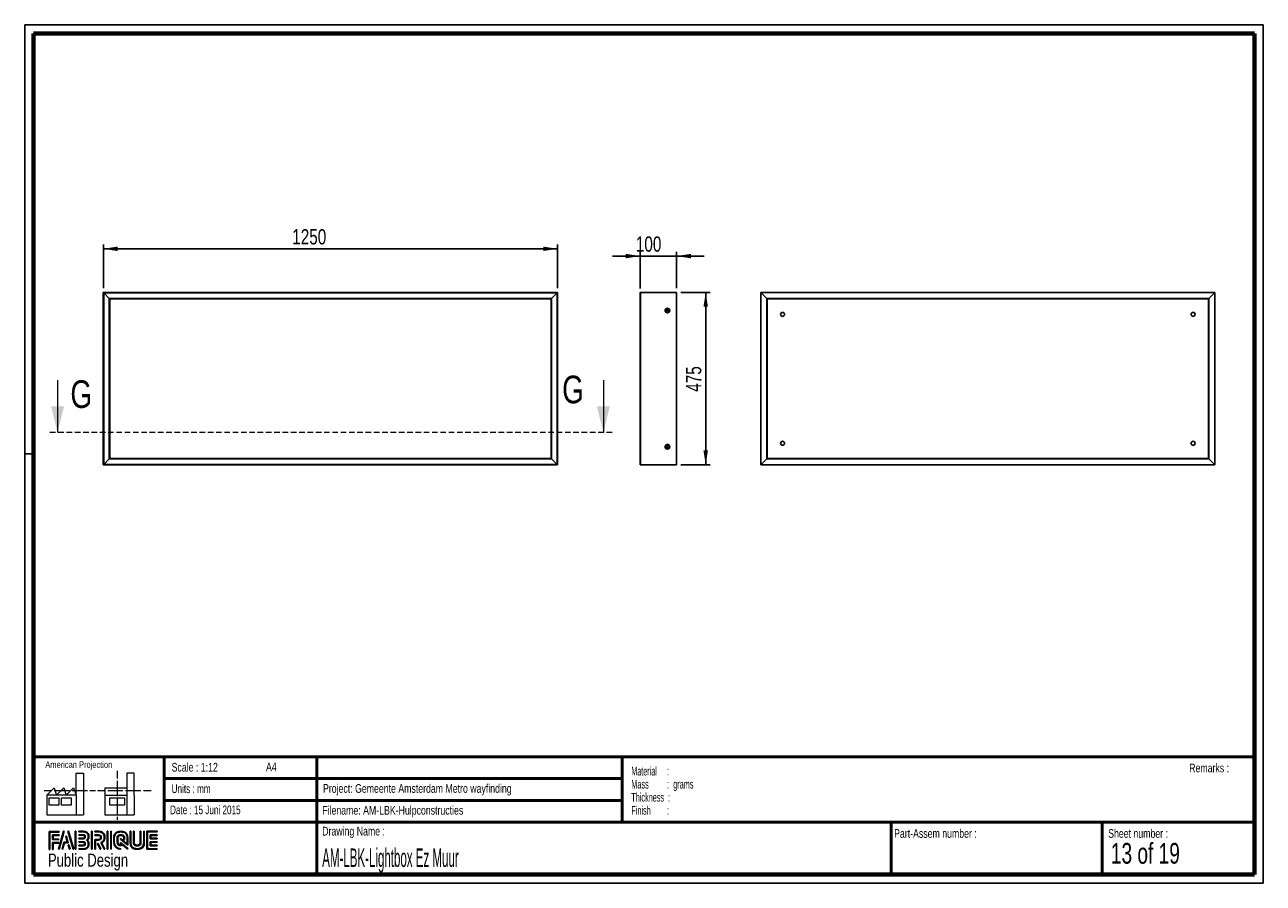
# Paper-space layout 'Sections (Wall mount)' of a CAD drawing. Header units: millimetres. Extents: x 7 to 291, y 7 to 204.
import ezdxf

# ---------------------------------------------------------------- set-up
doc = ezdxf.new("R2010")
doc.units = ezdxf.units.MM
doc.linetypes.add('HIDDEN', pattern=[1.905, 1.27, -0.635])
for name, color, linetype in [('LAYER1', 7, 'Continuous'), ('LAYER2', 7, 'Continuous'), ('LOGO', 7, 'Continuous')]:
    doc.layers.add(name, color=color, linetype=linetype)
doc.styles.add('SLDTEXTSTYLE0', font='TXT', dxfattribs={"width": 0.7})
doc.styles.add('SLDTEXTSTYLE1', font='TXT', dxfattribs={"width": 0.75})
doc.styles.add('SLDTEXTSTYLE2', font='TXT', dxfattribs={"width": 0.697368})
doc.styles.add('SLDTEXTSTYLE4', font='TXT', dxfattribs={"width": 0.5675})
doc.styles.add('SLDTEXTSTYLE5', font='TXT', dxfattribs={"width": 0.55})
doc.styles.add('SLDTEXTSTYLE6', font='TXT', dxfattribs={"width": 0.605})
doc.styles.add('SLDTEXTSTYLE7', font='TXT', dxfattribs={"width": 0.549})
doc.styles.add('SLDTEXTSTYLE8', font='TXT', dxfattribs={"width": 0.467045})
doc.styles.add('SLDTEXTSTYLE9', font='TXT', dxfattribs={"width": 0.6875})
doc.dimstyles.new('SLDDIMSTYLE15', dxfattribs={"dimtxt": 3.5, "dimasz": 3.302, "dimexe": 0, "dimexo": 0.0625, "dimgap": 0.875, "dimtad": 1, "dimlfac": 12, "dimrnd": 1e-09, "dimzin": 12, "dimdsep": 46, "dimtxsty": 'SLDTEXTSTYLE1', "dimsah": 1, "dimcen": 0.09, "dimadec": 0, "dimazin": 3, "dimtfac": 1, "dimtofl": 0, "dimtmove": 0, "dimatfit": 3, "dimfxl": 1, "dimfrac": 2, "dimtolj": 1, "dimtzin": 12, "dimarcsym": 0})
doc.dimstyles.new('SLDDIMSTYLE16', dxfattribs={"dimtxt": 3.5, "dimasz": 3.302, "dimexe": 0, "dimexo": 0.0625, "dimgap": 0.875, "dimtad": 1, "dimlfac": 12, "dimrnd": 1e-09, "dimzin": 12, "dimdsep": 46, "dimtxsty": 'SLDTEXTSTYLE1', "dimsah": 1, "dimcen": 0.09, "dimadec": 0, "dimazin": 3, "dimtfac": 1, "dimtmove": 0, "dimatfit": 0, "dimfxl": 1, "dimfrac": 2, "dimtolj": 1, "dimtzin": 12, "dimarcsym": 0})

# ---------------------------------------------------------------- blocks, each defined once
blk = doc.blocks.new('SW_NOTE_0_23')
at = {"layer": 'LOGO', "color": 0, "char_height": 2, "attachment_point": 1}
for s, insert, style in [('Material     :', (0, 2.58), 'SLDTEXTSTYLE4'), ('Mass         :  grams', (0, -0.42), 'SLDTEXTSTYLE5'), ('Thickness  :', (0, -3.42), 'SLDTEXTSTYLE6'), ('Finish        :', (0, -6.42), 'SLDTEXTSTYLE7')]:
    blk.add_mtext(s, dxfattribs=dict(at, insert=insert, style=style))
blk = doc.blocks.new('_D_45')
at = {"layer": 'LOGO'}
for p, q in [((24.59, 143.37), (24.59, 153.37)), ((128.75, 143.37), (128.75, 153.37)), ((128.75, 152.37), (24.59, 152.37))]:
    blk.add_line(p, q, dxfattribs=at)
for points in [[(24.59, 152.37), (27.89, 151.86), (27.89, 152.88)], [(128.75, 152.37), (125.45, 152.88), (125.45, 151.86)]]:
    blk.add_solid(points, dxfattribs=at)
at = {"layer": 'LOGO', "insert": (67.9, 156.88), "char_height": 3.5, "attachment_point": 1, "style": 'SLDTEXTSTYLE1'}
blk.add_mtext('1250', dxfattribs=at)
blk = doc.blocks.new('_D_46')
at = {"layer": 'LOGO'}
for p, q in [((156.99, 142.37), (163.72, 142.37)), ((162.72, 102.78), (162.72, 142.37)), ((156.99, 102.78), (163.72, 102.78))]:
    blk.add_line(p, q, dxfattribs=at)
for points in [[(162.72, 142.37), (162.21, 139.07), (163.23, 139.07)], [(162.72, 102.78), (163.23, 106.09), (162.21, 106.09)]]:
    blk.add_solid(points, dxfattribs=at)
at = {"layer": 'LOGO', "insert": (158.21, 119.56), "char_height": 3.5, "attachment_point": 1, "rotation": 90, "style": 'SLDTEXTSTYLE1'}
blk.add_mtext('475', dxfattribs=at)
blk = doc.blocks.new('_D_47')
at = {"layer": 'LOGO'}
for p, q in [((147.69, 150.7), (141.34, 150.7)), ((147.69, 143.28), (147.69, 151.7)), ((147.69, 150.7), (156.03, 150.7)), ((156.03, 143.33), (156.03, 151.7)), ((156.03, 150.7), (162.38, 150.7))]:
    blk.add_line(p, q, dxfattribs=at)
for points in [[(147.69, 150.7), (144.39, 151.21), (144.39, 150.19)], [(156.03, 150.7), (159.33, 150.19), (159.33, 151.21)]]:
    blk.add_solid(points, dxfattribs=at)
at = {"layer": 'LOGO', "insert": (146.7, 155.21), "char_height": 3.5, "attachment_point": 1, "style": 'SLDTEXTSTYLE1'}
blk.add_mtext('100', dxfattribs=at)

psp = doc.layouts.new('Sections (Wall mount)')

# ---------------------------------------------------------------- hatches: boundary and pattern name
at = {"layer": 'LOGO'}
for points in [[(12.15558, 14.55134), (12.29375, 14.55134), (12.29375, 18.53687), (14.49171, 18.53687), (14.49171, 18.6746), (12.15558, 18.6746)], [(13.05487, 16.92467), (13.05487, 17.75544), (14.49171, 17.75544), (14.49171, 17.8937), (12.91679, 17.8937), (12.91679, 16.78641), (14.35564, 16.78641), (14.35564, 16.92467)], [(15.62158, 18.69738), (15.47868, 18.69738), (14.29893, 14.57412), (14.44148, 14.57412)], [(15.25686, 14.57412), (15.66866, 16.08534), (16.50311, 16.08534), (16.10802, 17.58081), (15.9604, 17.58081), (16.32407, 16.2236), (15.56295, 16.2236), (15.11659, 14.57412)], [(17.78332, 14.57412), (16.60322, 18.69738), (16.45621, 18.69738), (17.63849, 14.57412)], [(18.28455, 14.57412), (18.28455, 18.69738), (18.1462, 18.69738), (18.1462, 14.57412)], [(21.98795, 14.57412), (21.98795, 18.69738), (21.8497, 18.69738), (21.8497, 14.57412)], [(25.63562, 14.57412), (25.63562, 18.69738), (25.49762, 18.69738), (25.49762, 14.57412)], [(26.42011, 14.57412), (26.42011, 18.69738), (26.2822, 18.69738), (26.2822, 14.57412)], [(35.49784, 17.09585), (35.49784, 17.77822), (36.92882, 17.77822), (36.92882, 17.91648), (35.35923, 17.91648), (35.35923, 16.95742), (36.92882, 16.95742), (36.92882, 17.09585)], [(13.05487, 14.55134), (13.05487, 16.00533), (14.35564, 16.00533), (14.35564, 16.14307), (12.91679, 16.14307), (12.91679, 14.55134)], [(16.9549, 14.57412), (16.6818, 15.56135), (16.53409, 15.56135), (16.81481, 14.57412)], [(24.03655, 14.57412), (23.37798, 15.91628), (23.22414, 15.91628), (23.8828, 14.57412)], [(36.92882, 15.35607), (36.92882, 15.4945), (35.49784, 15.4945), (35.49784, 16.17687), (36.92882, 16.17687), (36.92882, 16.31495), (35.35923, 16.31495), (35.35923, 15.35607)]]:
    psp.add_hatch(color=256, dxfattribs=at).paths.add_polyline_path(points, flags=0)
h = psp.add_hatch(color=256, dxfattribs=at)
edge = h.paths.add_edge_path(flags=0)
edge.add_line((18.99719, 14.57412), (20.0042, 14.57412))
edge.add_spline(control_points=[(20.0042, 14.57412), (20.69839, 14.57412), (21.26271, 15.14028), (21.26271, 15.83577), (21.26271, 16.12891), (21.14825, 16.41033), (20.94576, 16.63925), (21.14825, 16.86764), (21.26271, 17.14923), (21.26271, 17.44255), (21.26271, 18.13734), (20.69839, 18.70263), (20.0042, 18.70263)], knot_values=[0, 0, 0, 0, 1, 2, 3, 4, 5, 6, 7, 8, 9, 10, 10, 10, 10], weights=[1, 1, 1, 1, 1, 1, 1, 1, 1, 1, 1, 1, 1], degree=3, periodic=0)
edge.add_line((20.0042, 18.70263), (18.99719, 18.70263))
edge.add_line((18.99719, 18.70263), (18.99719, 18.56454))
edge.add_line((18.99719, 18.56454), (20.0042, 18.56454))
edge.add_spline(control_points=[(20.0042, 18.56454), (20.62208, 18.56454), (21.12471, 18.06121), (21.12471, 17.44255), (21.12471, 17.16533), (21.01209, 16.89704), (20.80803, 16.68702)], knot_values=[0, 0, 0, 0, 1, 2, 3, 4, 4, 4, 4], weights=[1, 1, 1, 1, 1, 1, 1], degree=3, periodic=0)
edge.add_line((20.80803, 16.68702), (20.76113, 16.63925))
edge.add_line((20.76113, 16.63925), (20.80803, 16.59077))
edge.add_spline(control_points=[(20.80803, 16.59077), (21.01209, 16.38093), (21.12471, 16.11264), (21.12471, 15.83577), (21.12471, 15.21623), (20.62208, 14.71238), (20.0042, 14.71238)], knot_values=[0, 0, 0, 0, 1, 2, 3, 4, 4, 4, 4], weights=[1, 1, 1, 1, 1, 1, 1], degree=3, periodic=0)
edge.add_line((20.0042, 14.71238), (18.99719, 14.71238))
edge.add_line((18.99719, 14.71238), (18.99719, 14.57412))
h = psp.add_hatch(color=256, dxfattribs=at)
edge = h.paths.add_edge_path(flags=0)
edge.add_line((18.99719, 16.95707), (20.00219, 16.95707))
edge.add_spline(control_points=[(20.00219, 16.95707), (20.25465, 16.98839), (20.43823, 17.19683), (20.43823, 17.44202), (20.43823, 17.71189), (20.22411, 17.92383), (19.95039, 17.92383)], knot_values=[0, 0, 0, 0, 1, 2, 3, 4, 4, 4, 4], weights=[1, 1, 1, 1, 1, 1, 1], degree=3, periodic=0)
edge.add_line((19.95039, 17.92383), (18.99719, 17.92383))
edge.add_line((18.99719, 17.92383), (18.99719, 17.78557))
edge.add_line((18.99719, 17.78557), (19.95039, 17.78557))
edge.add_spline(control_points=[(19.95039, 17.78557), (20.14649, 17.78557), (20.30024, 17.63471), (20.30024, 17.44202), (20.30024, 17.26631), (20.16845, 17.11685), (19.99309, 17.09445)], knot_values=[0, 0, 0, 0, 1, 2, 3, 4, 4, 4, 4], weights=[1, 1, 1, 1, 1, 1, 1], degree=3, periodic=0)
edge.add_line((19.99309, 17.09445), (18.99719, 17.09498))
edge.add_line((18.99719, 17.09498), (18.99719, 16.95707))
h = psp.add_hatch(color=256, dxfattribs=at)
edge = h.paths.add_edge_path(flags=0)
edge.add_line((24.75785, 14.57412), (24.91134, 14.57412))
edge.add_line((24.91134, 14.57412), (24.18679, 16.04946))
edge.add_spline(control_points=[(24.18679, 16.04946), (24.64252, 16.29273), (24.93811, 16.76683), (24.93811, 17.28731), (24.93811, 18.06471), (24.30667, 18.69738), (23.53068, 18.69738)], knot_values=[0, 0, 0, 0, 1, 2, 3, 4, 4, 4, 4], weights=[1, 1, 1, 1, 1, 1, 1], degree=3, periodic=0)
edge.add_line((23.53068, 18.69738), (22.63409, 18.69738))
edge.add_line((22.63409, 18.69738), (22.63409, 18.55964))
edge.add_line((22.63409, 18.55964), (23.53068, 18.55964))
edge.add_spline(control_points=[(23.53068, 18.55964), (24.23072, 18.55964), (24.80021, 17.98876), (24.80021, 17.28731), (24.80021, 16.79606), (24.51336, 16.34383), (24.06866, 16.13539)], knot_values=[0, 0, 0, 0, 1, 2, 3, 4, 4, 4, 4], weights=[1, 1, 1, 1, 1, 1, 1], degree=3, periodic=0)
edge.add_line((24.06866, 16.13539), (24.00504, 16.10564))
edge.add_line((24.00504, 16.10564), (24.75785, 14.57412))
h = psp.add_hatch(color=256, dxfattribs=at)
edge = h.paths.add_edge_path(flags=0)
edge.add_line((22.63409, 17.77822), (23.4766, 17.77822))
edge.add_spline(control_points=[(23.4766, 17.77822), (23.74401, 17.77822), (23.96129, 17.55823), (23.96129, 17.28731), (23.96129, 17.01675), (23.74401, 16.79641), (23.4766, 16.79641)], knot_values=[0, 0, 0, 0, 1, 2, 3, 4, 4, 4, 4], weights=[1, 1, 1, 1, 1, 1, 1], degree=3, periodic=0)
edge.add_line((23.4766, 16.79641), (22.63409, 16.79641))
edge.add_line((22.63409, 16.79641), (22.63409, 14.57412))
edge.add_line((22.63409, 14.57412), (22.77209, 14.57412))
edge.add_line((22.77209, 14.57412), (22.77209, 16.65867))
edge.add_line((22.77209, 16.65867), (23.4766, 16.65867))
edge.add_spline(control_points=[(23.4766, 16.65867), (23.82014, 16.65867), (24.09946, 16.94044), (24.09946, 17.28731), (24.09946, 17.63401), (23.82014, 17.91648), (23.4766, 17.91648)], knot_values=[0, 0, 0, 0, 1, 2, 3, 4, 4, 4, 4], weights=[1, 1, 1, 1, 1, 1, 1], degree=3, periodic=0)
edge.add_line((23.4766, 17.91648), (22.63409, 17.91648))
edge.add_line((22.63409, 17.91648), (22.63409, 17.77822))
h = psp.add_hatch(color=256, dxfattribs=at)
edge = h.paths.add_edge_path(flags=0)
edge.add_line((30.22642, 15.56048), (30.22695, 17.0654))
edge.add_spline(control_points=[(30.22695, 17.0654), (30.22695, 17.96548), (29.4961, 18.69738), (28.59803, 18.69738), (27.69909, 18.69738), (26.96807, 17.96548), (26.96807, 17.0654)], knot_values=[0, 0, 0, 0, 1, 2, 3, 4, 4, 4, 4], weights=[1, 1, 1, 1, 1, 1, 1], degree=3, periodic=0)
edge.add_line((26.96807, 17.0654), (26.96807, 16.20627))
edge.add_spline(control_points=[(26.96807, 16.20627), (26.96807, 15.30654), (27.69865, 14.57412), (28.59698, 14.57412)], knot_values=[1, 1, 1, 1, 2, 2, 2, 2], weights=[1, 1, 1, 1], degree=3, periodic=0)
edge.add_line((28.59698, 14.57412), (28.59698, 14.71238))
edge.add_spline(control_points=[(28.59698, 14.71238), (27.77478, 14.71238), (27.10632, 15.38284), (27.10632, 16.20627)], knot_values=[3, 3, 3, 3, 4, 4, 4, 4], weights=[1, 1, 1, 1], degree=3, periodic=0)
edge.add_line((27.10632, 16.20627), (27.10632, 17.0654))
edge.add_spline(control_points=[(27.10632, 17.0654), (27.10632, 17.88935), (27.77539, 18.55964), (28.59803, 18.55964), (29.41997, 18.55964), (30.0886, 17.88935), (30.0886, 17.0654)], knot_values=[0, 0, 0, 0, 1, 2, 3, 4, 4, 4, 4], weights=[1, 1, 1, 1, 1, 1, 1], degree=3, periodic=0)
edge.add_spline(control_points=[(30.0886, 17.0654), (30.0886, 16.06644), (30.0886, 15.84015), (29.89442, 15.98838), (28.52671, 17.0528)], knot_values=[0, 0, 0, 0, 1, 2, 2, 2, 2], weights=[1, 1, 1, 1, 1], degree=3, periodic=0)
edge.add_line((28.52671, 17.0528), (28.52671, 16.88671))
edge.add_line((28.52671, 16.88671), (30.22642, 15.56048))
h = psp.add_hatch(color=256, dxfattribs=at)
edge = h.paths.add_edge_path(flags=0)
edge.add_line((30.22642, 14.57412), (30.22642, 14.7661))
edge.add_line((30.22642, 14.7661), (28.52671, 16.13329))
edge.add_line((28.52671, 16.13329), (28.52671, 15.50815))
edge.add_spline(control_points=[(28.52671, 15.50815), (28.16899, 15.54455), (27.88565, 15.83875), (27.88565, 16.20819)], knot_values=[0, 0, 0, 0, 1, 1, 1, 1], weights=[1, 1, 1, 1], degree=3, periodic=0)
edge.add_line((27.88565, 16.20819), (27.88644, 17.064))
edge.add_spline(control_points=[(27.88644, 17.064), (27.88644, 17.45707), (28.20583, 17.77734), (28.59803, 17.77734), (28.98997, 17.77734), (29.30928, 17.45707), (29.30928, 17.064)], knot_values=[0, 0, 0, 0, 1, 2, 3, 4, 4, 4, 4], weights=[1, 1, 1, 1, 1, 1, 1], degree=3, periodic=0)
edge.add_line((29.30928, 17.064), (29.30849, 16.82651))
edge.add_line((29.30849, 16.82651), (29.44657, 16.82598))
edge.add_line((29.44657, 16.82598), (29.4471, 17.06365))
edge.add_spline(control_points=[(29.4471, 17.06365), (29.4471, 17.5332), (29.0661, 17.91508), (28.59803, 17.91508), (28.12961, 17.91508), (27.74844, 17.5332), (27.74844, 17.064)], knot_values=[0, 0, 0, 0, 1, 2, 3, 4, 4, 4, 4], weights=[1, 1, 1, 1, 1, 1, 1], degree=3, periodic=0)
edge.add_line((27.74844, 17.064), (27.74739, 16.20819))
edge.add_spline(control_points=[(27.74739, 16.20819), (27.74739, 15.73847), (28.12786, 15.35589), (28.59523, 15.35589)], knot_values=[0, 0, 0, 0, 1, 1, 1, 1], weights=[1, 1, 1, 1], degree=3, periodic=0)
edge.add_line((28.59523, 15.35589), (28.66436, 15.35589))
edge.add_line((28.66436, 15.35589), (28.66436, 15.8538))
edge.add_line((28.66436, 15.8538), (30.22642, 14.57412))
h = psp.add_hatch(color=256, dxfattribs=at)
edge = h.paths.add_edge_path(flags=0)
edge.add_line((30.72634, 18.69738), (30.72634, 16.20627))
edge.add_spline(control_points=[(30.72634, 16.20627), (30.72634, 15.30654), (31.45701, 14.57412), (32.35508, 14.57412), (33.25411, 14.57412), (33.98496, 15.30654), (33.98496, 16.20627)], knot_values=[0, 0, 0, 0, 1, 2, 3, 4, 4, 4, 4], weights=[1, 1, 1, 1, 1, 1, 1], degree=3, periodic=0)
edge.add_line((33.98496, 16.20627), (33.98496, 18.69738))
edge.add_line((33.98496, 18.69738), (33.84696, 18.69738))
edge.add_line((33.84696, 18.69738), (33.84696, 16.20627))
edge.add_spline(control_points=[(33.84696, 16.20627), (33.84696, 15.38284), (33.17763, 14.71238), (32.35508, 14.71238), (31.53305, 14.71238), (30.86407, 15.38284), (30.86407, 16.20627)], knot_values=[0, 0, 0, 0, 1, 2, 3, 4, 4, 4, 4], weights=[1, 1, 1, 1, 1, 1, 1], degree=3, periodic=0)
edge.add_line((30.86407, 16.20627), (30.86407, 18.69738))
edge.add_line((30.86407, 18.69738), (30.72634, 18.69738))
h = psp.add_hatch(color=256, dxfattribs=at)
edge = h.paths.add_edge_path(flags=0)
edge.add_line((31.50619, 18.69738), (31.50619, 16.20819))
edge.add_spline(control_points=[(31.50619, 16.20819), (31.50619, 15.73882), (31.88692, 15.35659), (32.35508, 15.35659), (32.8235, 15.35659), (33.20449, 15.73882), (33.20449, 16.20819)], knot_values=[0, 0, 0, 0, 1, 2, 3, 4, 4, 4, 4], weights=[1, 1, 1, 1, 1, 1, 1], degree=3, periodic=0)
edge.add_line((33.20449, 16.20819), (33.20449, 18.69738))
edge.add_line((33.20449, 18.69738), (33.06659, 18.69738))
edge.add_line((33.06659, 18.69738), (33.06659, 16.20819))
edge.add_spline(control_points=[(33.06659, 16.20819), (33.06659, 15.81477), (32.74702, 15.49468), (32.35508, 15.49468), (31.96279, 15.49468), (31.64392, 15.81477), (31.64392, 16.20819)], knot_values=[0, 0, 0, 0, 1, 2, 3, 4, 4, 4, 4], weights=[1, 1, 1, 1, 1, 1, 1], degree=3, periodic=0)
edge.add_line((31.64392, 16.20819), (31.64392, 18.69738))
edge.add_line((31.64392, 18.69738), (31.50619, 18.69738))
h = psp.add_hatch(color=256, dxfattribs=at)
edge = h.paths.add_edge_path(flags=0)
edge.add_line((36.92882, 14.57359), (36.92882, 14.71168))
edge.add_spline(control_points=[(36.92882, 14.71168), (34.86596, 14.71168), (34.73628, 14.71168), (34.73628, 14.84258), (34.73628, 18.42873), (34.73628, 18.55964)], knot_values=[0, 0, 0, 0, 1, 2, 3, 3, 3, 3], weights=[1, 1, 1, 1, 1, 1], degree=3, periodic=0)
edge.add_line((34.73628, 18.55964), (36.92882, 18.55964))
edge.add_line((36.92882, 18.55964), (36.92882, 18.69738))
edge.add_line((36.92882, 18.69738), (34.59793, 18.69738))
edge.add_line((34.59793, 18.69738), (34.59793, 14.57359))
edge.add_line((34.59793, 14.57359), (36.92882, 14.57359))
h = psp.add_hatch(color=256, dxfattribs=at)
edge = h.paths.add_edge_path(flags=0)
edge.add_line((18.99719, 15.34662), (19.95039, 15.34662))
edge.add_spline(control_points=[(19.95039, 15.34662), (20.21956, 15.34662), (20.43823, 15.5659), (20.43823, 15.83577), (20.43823, 16.10581), (20.22411, 16.3174), (19.95039, 16.3174), (19.95021, 16.3174), (18.99702, 16.31548)], knot_values=[0, 0, 0, 0, 1, 2, 3, 4, 5, 6, 6, 6, 6], weights=[1, 1, 1, 1, 1, 1, 1, 1, 1], degree=3, periodic=0)
edge.add_line((18.99702, 16.31548), (18.99719, 16.17739))
edge.add_line((18.99719, 16.17739), (19.95039, 16.17932))
edge.add_spline(control_points=[(19.95039, 16.17932), (20.14649, 16.17932), (20.30024, 16.02828), (20.30024, 15.83577), (20.30024, 15.64203), (20.14334, 15.48435), (19.95039, 15.48435)], knot_values=[0, 0, 0, 0, 1, 2, 3, 4, 4, 4, 4], weights=[1, 1, 1, 1, 1, 1, 1], degree=3, periodic=0)
edge.add_line((19.95039, 15.48435), (18.99719, 15.48435))
edge.add_line((18.99719, 15.48435), (18.99719, 15.34662))

# ---------------------------------------------------------------- linework, layer by layer
at = {"color": 7, "linetype": 'Continuous', "lineweight": 25}
for p, q in [((24.66877, 142.28479), (24.58544, 142.36813)), ((24.58544, 142.36813), (24.58544, 102.78479)), ((24.58544, 142.36813), (24.66877, 142.28479)), ((128.75211, 142.36813), (24.58544, 142.36813)), ((24.66877, 142.28479), (25.96044, 140.99313)), ((24.66877, 142.28479), (24.66877, 102.86813)), ((128.66877, 142.28479), (24.66877, 142.28479)), ((127.37711, 140.99313), (128.66877, 142.28479)), ((128.75211, 142.36813), (128.66877, 142.28479)), ((128.66877, 142.28479), (128.75211, 142.36813)), ((128.66877, 102.86813), (128.66877, 142.28479)), ((128.75211, 102.78479), (128.75211, 142.36813)), ((147.69485, 102.86813), (147.69485, 142.28479)), ((147.77819, 102.78479), (147.77819, 142.36813)), ((155.98652, 142.36813), (147.77819, 142.36813)), ((155.98652, 102.78479), (155.98652, 142.36813)), ((156.02819, 102.82646), (156.02819, 142.32646)), ((175.33284, 102.78479), (175.33284, 142.36813)), ((175.33284, 142.36813), (175.3745, 142.32646)), ((175.3745, 142.32646), (175.33284, 142.36813)), ((175.33284, 142.36813), (279.4995, 142.36813)), ((175.3745, 102.82646), (175.3745, 142.32646)), ((176.7495, 140.95146), (175.3745, 142.32646)), ((175.3745, 142.32646), (279.45784, 142.32646)), ((279.45784, 142.32646), (278.08284, 140.95146)), ((279.45784, 142.32646), (279.4995, 142.36813)), ((279.4995, 142.36813), (279.45784, 142.32646)), ((279.45784, 142.32646), (279.45784, 102.82646)), ((279.4995, 142.36813), (279.4995, 102.78479)), ((26.04377, 140.90979), (25.96044, 140.99313)), ((25.96044, 140.99313), (25.96044, 104.15979)), ((25.96044, 140.99313), (26.04377, 140.90979)), ((127.37711, 140.99313), (25.96044, 140.99313)), ((26.04377, 140.90979), (26.04377, 104.24313)), ((127.29377, 140.90979), (26.04377, 140.90979)), ((127.37711, 140.99313), (127.29377, 140.90979)), ((127.29377, 140.90979), (127.37711, 140.99313)), ((127.29377, 104.24313), (127.29377, 140.90979)), ((127.37711, 104.15979), (127.37711, 140.99313)), ((176.7495, 104.20146), (176.7495, 140.95146)), ((176.7495, 140.95146), (176.79117, 140.90979)), ((176.7495, 140.95146), (278.08284, 140.95146)), ((176.79117, 140.90979), (176.7495, 140.95146)), ((176.79117, 104.24313), (176.79117, 140.90979)), ((176.79117, 140.90979), (278.04117, 140.90979)), ((278.04117, 140.90979), (278.08284, 140.95146)), ((278.08284, 140.95146), (278.04117, 140.90979)), ((278.04117, 140.90979), (278.04117, 104.24313)), ((278.08284, 140.95146), (278.08284, 104.20146)), ((153.80564, 138.33434), (153.76017, 138.14733)), ((153.76017, 138.14733), (153.89939, 138.01446)), ((153.99032, 138.38846), (153.80564, 138.33434)), ((153.89939, 138.01446), (154.08407, 138.06858)), ((154.12953, 138.25559), (153.99032, 138.38846)), ((154.08407, 138.06858), (154.12953, 138.25559)), ((153.84863, 107.11813), (153.7524, 106.95146)), ((153.7524, 106.95146), (153.84863, 106.78479)), ((154.04108, 107.11813), (153.84863, 107.11813)), ((153.84863, 106.78479), (154.04108, 106.78479)), ((154.1373, 106.95146), (154.04108, 107.11813)), ((154.04108, 106.78479), (154.1373, 106.95146)), ((24.58544, 102.78479), (24.66877, 102.86813)), ((24.66877, 102.86813), (24.58544, 102.78479)), ((24.58544, 102.78479), (128.75211, 102.78479)), ((25.96044, 104.15979), (24.66877, 102.86813)), ((24.66877, 102.86813), (128.66877, 102.86813)), ((25.96044, 104.15979), (26.04377, 104.24313)), ((26.04377, 104.24313), (25.96044, 104.15979)), ((25.96044, 104.15979), (127.37711, 104.15979)), ((26.04377, 104.24313), (127.29377, 104.24313)), ((127.29377, 104.24313), (127.37711, 104.15979)), ((127.37711, 104.15979), (127.29377, 104.24313)), ((128.66877, 102.86813), (127.37711, 104.15979)), ((128.66877, 102.86813), (128.75211, 102.78479)), ((128.75211, 102.78479), (128.66877, 102.86813)), ((155.98652, 102.78479), (147.77819, 102.78479)), ((175.3745, 102.82646), (175.33284, 102.78479)), ((175.33284, 102.78479), (175.3745, 102.82646)), ((279.4995, 102.78479), (175.33284, 102.78479)), ((175.3745, 102.82646), (176.7495, 104.20146)), ((279.45784, 102.82646), (175.3745, 102.82646)), ((176.79117, 104.24313), (176.7495, 104.20146)), ((176.7495, 104.20146), (176.79117, 104.24313)), ((278.08284, 104.20146), (176.7495, 104.20146)), ((278.04117, 104.24313), (176.79117, 104.24313)), ((278.08284, 104.20146), (278.04117, 104.24313)), ((278.04117, 104.24313), (278.08284, 104.20146)), ((278.08284, 104.20146), (279.45784, 102.82646)), ((279.4995, 102.78479), (279.45784, 102.82646)), ((279.45784, 102.82646), (279.4995, 102.78479))]:
    psp.add_line(p, q, dxfattribs=at)
at = {"color": 7, "linetype": 'Continuous', "lineweight": 18}
for p, q in [((14.08544, 122.19874), (14.08544, 110.19874)), ((139.25211, 122.19874), (139.25211, 110.19874))]:
    psp.add_line(p, q, dxfattribs=at)
at = {"color": 7, "linetype": 'HIDDEN', "lineweight": 18}
psp.add_line((141.25211, 110.19874), (12.08544, 110.19874), dxfattribs=at)
at = {"color": 7, "linetype": 'Continuous', "lineweight": 25}
for centre, radius in [((153.94485, 138.20146), 0.525), ((153.94485, 138.20146), 0.5), ((180.33284, 137.32646), 0.45833), ((274.4995, 137.32646), 0.45833), ((180.33284, 107.74313), 0.45833), ((274.4995, 107.74313), 0.45833), ((153.94485, 106.95146), 0.525), ((153.94485, 106.95146), 0.5)]:
    psp.add_circle(centre, radius, dxfattribs=at)
for centre, radius, start, end in [((147.77819, 142.28479), 0.08333, 90, 180), ((155.98652, 142.32646), 0.04167, 0, 90), ((147.77819, 102.86813), 0.08333, 180, 270), ((155.98652, 102.82646), 0.04167, 270, 0)]:
    psp.add_arc(centre, radius, start, end, dxfattribs=at)
at = {"color": 7, "linetype": 'Continuous', "lineweight": 18}
for points in [[(14.08544, 110.19874), (15.58544, 116.19874), (12.58544, 116.19874)], [(139.25211, 110.19874), (140.75211, 116.19874), (137.75211, 116.19874)]]:
    psp.add_solid(points, dxfattribs=at)
at = {"layer": 'LAYER1', "lineweight": 50}
for p, q in [((8.56964, 35.78391), (288.56964, 35.78391)), ((38.56964, 35.78391), (38.56964, 20.78391)), ((73.56964, 35.78391), (73.56964, 8.78391)), ((143.56964, 35.78391), (143.56964, 20.78391)), ((38.56964, 30.78391), (143.56964, 30.78391)), ((38.56964, 25.78391), (143.56964, 25.78391)), ((8.56964, 20.78391), (288.56964, 20.78391)), ((205.22248, 8.78391), (205.22248, 20.78391)), ((253.65091, 8.78391), (253.65091, 20.78391))]:
    psp.add_line(p, q, dxfattribs=at)
at = {"layer": 'LAYER2', "lineweight": 70}
for p, q in [((8.56964, 8.78391), (8.56964, 201.78391)), ((8.56964, 201.78391), (288.56964, 201.78391)), ((288.56964, 201.78391), (288.56964, 8.78391)), ((288.56964, 8.78391), (8.56964, 8.78391))]:
    psp.add_line(p, q, dxfattribs=at)
at = {"layer": 'LOGO'}
for p, q in [((6.56964, 203.78391), (290.56964, 203.78391)), ((6.56964, 203.78391), (6.56964, 6.78391)), ((290.56964, 203.78391), (290.56964, 6.78391)), ((6.56964, 105.28391), (8.62154, 105.28391)), ((6.56964, 6.78391), (290.56964, 6.78391))]:
    psp.add_line(p, q, dxfattribs=at)
at = {"layer": 'LOGO', "color": 7, "linetype": 'Continuous', "lineweight": 18}
for p, q in [((18.32083, 26.9711), (18.32083, 32.03614)), ((18.32083, 32.03614), (20.00272, 32.03614)), ((20.00272, 32.03614), (20.00272, 22.47041)), ((27.73283, 32.59601), (27.73283, 30.83891)), ((31.65419, 32.03173), (29.9723, 32.03173)), ((29.9723, 32.03173), (29.9723, 22.466)), ((31.65419, 26.96677), (31.65419, 32.03173)), ((11.59327, 26.9711), (13.27516, 28.65945)), ((13.27516, 28.65945), (13.83747, 26.9711)), ((13.83747, 26.9711), (15.51936, 28.65945)), ((15.51936, 28.65945), (16.08135, 26.9711)), ((16.08135, 26.9711), (17.76324, 28.65945)), ((17.76324, 28.65945), (18.32083, 26.9711)), ((24.92663, 28.65504), (24.92663, 26.96677)), ((24.92663, 28.65504), (29.9723, 28.65504)), ((27.73283, 30.25163), (27.73283, 28.48989)), ((27.73283, 28.48989), (27.73283, 26.72822)), ((10.98087, 28.09973), (12.736, 28.09973)), ((18.32083, 26.9711), (11.59327, 26.9711)), ((11.59327, 26.9711), (11.59327, 22.47041)), ((12.15558, 26.41147), (14.39946, 26.41147)), ((12.15558, 24.72312), (12.15558, 26.41147)), ((13.32099, 28.09973), (15.07597, 28.09973)), ((14.39946, 26.41147), (14.39946, 24.72312)), ((14.95705, 26.41147), (17.20125, 26.41147)), ((14.95705, 24.72312), (14.95705, 26.41147)), ((15.07597, 28.09973), (16.83094, 28.09973)), ((17.20125, 26.41147), (17.20125, 24.72312)), ((17.41593, 28.09973), (19.17107, 28.09973)), ((18.32083, 26.9711), (18.32083, 22.47041)), ((19.17107, 28.09973), (20.92604, 28.09973)), ((21.51103, 28.09973), (22.80891, 28.09973)), ((23.24474, 28.09532), (24.99523, 28.09532)), ((24.92663, 26.96677), (29.9723, 26.96677)), ((24.92663, 26.96677), (24.92663, 22.466)), ((25.58022, 28.09532), (27.3352, 28.09532)), ((26.05094, 26.40705), (29.41472, 26.40705)), ((26.05094, 24.71871), (26.05094, 26.40705)), ((27.3352, 28.09532), (29.09025, 28.09532)), ((27.73283, 26.14086), (27.73283, 24.37927)), ((29.41472, 26.40705), (29.41472, 24.71871)), ((29.67524, 28.09532), (31.43029, 28.09532)), ((31.43029, 28.09532), (33.18527, 28.09532)), ((31.65419, 26.96677), (31.65419, 22.466)), ((33.77026, 28.09532), (35.52524, 28.09532)), ((14.39946, 24.72312), (12.15558, 24.72312)), ((17.20125, 24.72312), (14.95705, 24.72312)), ((29.41472, 24.71871), (26.05094, 24.71871)), ((27.73283, 24.37927), (27.73283, 22.61752)), ((11.59327, 22.47041), (18.32083, 22.47041)), ((18.32083, 22.47041), (20.00272, 22.47041)), ((24.92663, 22.466), (31.65419, 22.466)), ((27.73283, 22.03017), (27.73283, 21.34201))]:
    psp.add_line(p, q, dxfattribs=at)
at = {"layer": 'LOGO', "color": 7, "linetype": 'Continuous', "lineweight": 25}
for p, q in [((14.49171, 18.6746), (12.15558, 18.6746)), ((15.47868, 18.69738), (14.29893, 14.57412)), ((14.44148, 14.57412), (15.62158, 18.69738))]:
    psp.add_line(p, q, dxfattribs=at)
at = {"layer": 'LOGO', "color": 7, "lineweight": 25}
for p, q in [((12.15558, 18.6746), (12.15558, 14.55134)), ((12.29375, 18.53687), (14.49171, 18.53687)), ((12.29375, 14.55134), (12.29375, 18.53687)), ((14.49171, 17.8937), (12.91679, 17.8937)), ((12.91679, 17.8937), (12.91679, 16.78641)), ((13.05487, 16.92467), (13.05487, 17.75544)), ((13.05487, 17.75544), (14.49171, 17.75544)), ((14.49171, 18.53687), (14.49171, 18.6746)), ((14.49171, 17.75544), (14.49171, 17.8937)), ((15.62158, 18.69738), (15.47868, 18.69738)), ((16.10802, 17.58081), (15.9604, 17.58081)), ((15.9604, 17.58081), (16.32407, 16.2236)), ((16.50311, 16.08534), (16.10802, 17.58081)), ((16.45621, 18.69738), (17.63849, 14.57412)), ((16.60322, 18.69738), (16.45621, 18.69738)), ((17.78332, 14.57412), (16.60322, 18.69738)), ((18.1462, 18.69738), (18.1462, 14.57412)), ((18.28455, 18.69738), (18.1462, 18.69738)), ((18.28455, 14.57412), (18.28455, 18.69738)), ((18.99719, 18.70263), (18.99719, 18.56454)), ((20.0042, 18.70263), (18.99719, 18.70263)), ((18.99719, 18.56454), (20.0042, 18.56454)), ((18.99719, 17.92383), (18.99719, 17.78557)), ((19.95039, 17.92383), (18.99719, 17.92383)), ((18.99719, 17.78557), (19.95039, 17.78557)), ((19.99309, 17.09445), (18.99719, 17.09498)), ((18.99719, 17.09498), (18.99719, 16.95707)), ((21.8497, 18.69738), (21.8497, 14.57412)), ((21.98795, 18.69738), (21.8497, 18.69738)), ((21.98795, 14.57412), (21.98795, 18.69738)), ((23.53068, 18.69738), (22.63409, 18.69738)), ((22.63409, 18.69738), (22.63409, 18.55964)), ((22.63409, 18.55964), (23.53068, 18.55964)), ((23.4766, 17.91648), (22.63409, 17.91648)), ((22.63409, 17.91648), (22.63409, 17.77822)), ((23.4766, 17.91648), (22.63409, 17.91648)), ((22.63409, 17.91648), (22.63409, 17.77822)), ((22.63409, 17.77822), (23.4766, 17.77822)), ((22.63409, 17.77822), (23.4766, 17.77822)), ((25.49762, 18.69738), (25.49762, 14.57412)), ((25.63562, 18.69738), (25.49762, 18.69738)), ((25.63562, 14.57412), (25.63562, 18.69738)), ((26.2822, 18.69738), (26.2822, 14.57412)), ((26.42011, 18.69738), (26.2822, 18.69738)), ((26.42011, 14.57412), (26.42011, 18.69738)), ((26.96807, 17.0654), (26.96807, 16.20627)), ((26.96807, 17.0654), (26.96807, 16.20627)), ((27.10632, 16.20627), (27.10632, 17.0654)), ((27.10632, 16.20627), (27.10632, 17.0654)), ((27.74844, 17.064), (27.74739, 16.20819)), ((27.88565, 16.20819), (27.88644, 17.064)), ((28.52671, 17.0528), (28.52671, 16.88671)), ((28.52671, 17.0528), (28.52671, 16.88671)), ((29.30928, 17.064), (29.30849, 16.82651)), ((29.44657, 16.82598), (29.4471, 17.06365)), ((30.22642, 15.56048), (30.22695, 17.0654)), ((30.22642, 15.56048), (30.22695, 17.0654)), ((30.86407, 18.69738), (30.72634, 18.69738)), ((30.72634, 18.69738), (30.72634, 16.20627)), ((30.86407, 18.69738), (30.72634, 18.69738)), ((30.72634, 18.69738), (30.72634, 16.20627)), ((30.86407, 16.20627), (30.86407, 18.69738)), ((30.86407, 16.20627), (30.86407, 18.69738)), ((31.64392, 18.69738), (31.50619, 18.69738)), ((31.50619, 18.69738), (31.50619, 16.20819)), ((31.64392, 18.69738), (31.50619, 18.69738)), ((31.50619, 18.69738), (31.50619, 16.20819)), ((31.64392, 16.20819), (31.64392, 18.69738)), ((31.64392, 16.20819), (31.64392, 18.69738)), ((33.06659, 18.69738), (33.06659, 16.20819)), ((33.20449, 18.69738), (33.06659, 18.69738)), ((33.06659, 18.69738), (33.06659, 16.20819)), ((33.20449, 18.69738), (33.06659, 18.69738)), ((33.20449, 16.20819), (33.20449, 18.69738)), ((33.20449, 16.20819), (33.20449, 18.69738)), ((33.84696, 18.69738), (33.84696, 16.20627)), ((33.98496, 18.69738), (33.84696, 18.69738)), ((33.84696, 18.69738), (33.84696, 16.20627)), ((33.98496, 18.69738), (33.84696, 18.69738)), ((33.98496, 16.20627), (33.98496, 18.69738)), ((33.98496, 16.20627), (33.98496, 18.69738)), ((36.92882, 18.69738), (34.59793, 18.69738)), ((34.59793, 18.69738), (34.59793, 14.57359)), ((36.92882, 18.69738), (34.59793, 18.69738)), ((34.59793, 18.69738), (34.59793, 14.57359)), ((34.73628, 18.55964), (36.92882, 18.55964)), ((34.73628, 18.55964), (36.92882, 18.55964)), ((36.92882, 17.91648), (35.35923, 17.91648)), ((35.35923, 17.91648), (35.35923, 16.95742)), ((36.92882, 17.91648), (35.35923, 17.91648)), ((35.35923, 17.91648), (35.35923, 16.95742)), ((35.49784, 17.09585), (35.49784, 17.77822)), ((35.49784, 17.77822), (36.92882, 17.77822)), ((35.49784, 17.09585), (35.49784, 17.77822)), ((35.49784, 17.77822), (36.92882, 17.77822)), ((36.92882, 17.09585), (35.49784, 17.09585)), ((36.92882, 17.09585), (35.49784, 17.09585)), ((36.92882, 18.55964), (36.92882, 18.69738)), ((36.92882, 18.55964), (36.92882, 18.69738)), ((36.92882, 17.77822), (36.92882, 17.91648)), ((36.92882, 17.77822), (36.92882, 17.91648)), ((36.92882, 16.95742), (36.92882, 17.09585)), ((36.92882, 16.95742), (36.92882, 17.09585)), ((12.15558, 14.55134), (12.29375, 14.55134)), ((12.91679, 16.78641), (14.35564, 16.78641)), ((14.35564, 16.14307), (12.91679, 16.14307)), ((12.91679, 16.14307), (12.91679, 14.55134)), ((12.91679, 14.55134), (13.05487, 14.55134)), ((14.35564, 16.92467), (13.05487, 16.92467)), ((13.05487, 14.55134), (13.05487, 16.00533)), ((13.05487, 16.00533), (14.35564, 16.00533)), ((14.29893, 14.57412), (14.44148, 14.57412)), ((14.35564, 16.78641), (14.35564, 16.92467)), ((14.35564, 16.00533), (14.35564, 16.14307)), ((15.56295, 16.2236), (15.11659, 14.57412)), ((15.11659, 14.57412), (15.25686, 14.57412)), ((15.25686, 14.57412), (15.66866, 16.08534)), ((16.32407, 16.2236), (15.56295, 16.2236)), ((16.53409, 15.56135), (16.81481, 14.57412)), ((16.6818, 15.56135), (16.53409, 15.56135)), ((16.9549, 14.57412), (16.6818, 15.56135)), ((16.81481, 14.57412), (16.9549, 14.57412)), ((17.63849, 14.57412), (17.78332, 14.57412)), ((18.1462, 14.57412), (18.28455, 14.57412)), ((18.99702, 16.31548), (18.99719, 16.17739)), ((18.99719, 16.95707), (20.00219, 16.95707)), ((18.99719, 16.17739), (19.95039, 16.17932)), ((19.95039, 15.48435), (18.99719, 15.48435)), ((18.99719, 15.48435), (18.99719, 15.34662)), ((18.99719, 15.34662), (19.95039, 15.34662)), ((20.0042, 14.71238), (18.99719, 14.71238)), ((18.99719, 14.71238), (18.99719, 14.57412)), ((18.99719, 14.57412), (20.0042, 14.57412)), ((20.80803, 16.68702), (20.76113, 16.63925)), ((20.76113, 16.63925), (20.80803, 16.59077)), ((21.8497, 14.57412), (21.98795, 14.57412)), ((23.4766, 16.79641), (22.63409, 16.79641)), ((22.63409, 16.79641), (22.63409, 14.57412)), ((23.4766, 16.79641), (22.63409, 16.79641)), ((22.63409, 16.79641), (22.63409, 14.57412)), ((22.63409, 14.57412), (22.77209, 14.57412)), ((22.63409, 14.57412), (22.77209, 14.57412)), ((22.77209, 14.57412), (22.77209, 16.65867)), ((22.77209, 16.65867), (23.4766, 16.65867)), ((22.77209, 14.57412), (22.77209, 16.65867)), ((22.77209, 16.65867), (23.4766, 16.65867)), ((23.22414, 15.91628), (23.8828, 14.57412)), ((23.37798, 15.91628), (23.22414, 15.91628)), ((23.22414, 15.91628), (23.8828, 14.57412)), ((23.37798, 15.91628), (23.22414, 15.91628)), ((24.03655, 14.57412), (23.37798, 15.91628)), ((24.03655, 14.57412), (23.37798, 15.91628)), ((23.8828, 14.57412), (24.03655, 14.57412)), ((23.8828, 14.57412), (24.03655, 14.57412)), ((24.06866, 16.13539), (24.00504, 16.10564)), ((24.00504, 16.10564), (24.75785, 14.57412)), ((24.91134, 14.57412), (24.18679, 16.04946)), ((24.75785, 14.57412), (24.91134, 14.57412)), ((25.49762, 14.57412), (25.63562, 14.57412)), ((26.2822, 14.57412), (26.42011, 14.57412)), ((28.52671, 16.88671), (30.22642, 15.56048)), ((28.52671, 16.88671), (30.22642, 15.56048)), ((30.22642, 14.7661), (28.52671, 16.13329)), ((28.52671, 16.13329), (28.52671, 15.50815)), ((28.59523, 15.35589), (28.66436, 15.35589)), ((28.59698, 14.57412), (28.59698, 14.71238)), ((28.59698, 14.57412), (28.59698, 14.71238)), ((28.66436, 15.35589), (28.66436, 15.8538)), ((28.66436, 15.8538), (30.22642, 14.57412)), ((29.30849, 16.82651), (29.44657, 16.82598)), ((30.22642, 14.57412), (30.22642, 14.7661)), ((34.59793, 14.57359), (36.92882, 14.57359)), ((34.59793, 14.57359), (36.92882, 14.57359)), ((35.35923, 16.95742), (36.92882, 16.95742)), ((35.35923, 16.95742), (36.92882, 16.95742)), ((36.92882, 16.31495), (35.35923, 16.31495)), ((35.35923, 16.31495), (35.35923, 15.35607)), ((36.92882, 16.31495), (35.35923, 16.31495)), ((35.35923, 16.31495), (35.35923, 15.35607)), ((35.35923, 15.35607), (36.92882, 15.35607)), ((35.35923, 15.35607), (36.92882, 15.35607)), ((35.49784, 15.4945), (35.49784, 16.17687)), ((35.49784, 16.17687), (36.92882, 16.17687)), ((35.49784, 15.4945), (35.49784, 16.17687)), ((35.49784, 16.17687), (36.92882, 16.17687)), ((36.92882, 15.4945), (35.49784, 15.4945)), ((36.92882, 15.4945), (35.49784, 15.4945)), ((36.92882, 16.17687), (36.92882, 16.31495)), ((36.92882, 16.17687), (36.92882, 16.31495)), ((36.92882, 15.35607), (36.92882, 15.4945)), ((36.92882, 15.35607), (36.92882, 15.4945)), ((36.92882, 14.57359), (36.92882, 14.71168)), ((36.92882, 14.57359), (36.92882, 14.71168))]:
    psp.add_line(p, q, dxfattribs=at)
for points, degree in [([(20.00219, 16.95707), (20.25465, 16.98839), (20.43823, 17.19683), (20.43823, 17.44202), (20.43823, 17.71189), (20.22411, 17.92383), (19.95039, 17.92383)], 3), ([(19.95039, 17.78557), (20.14649, 17.78557), (20.30024, 17.63471), (20.30024, 17.44202), (20.30024, 17.26631), (20.16845, 17.11685), (19.99309, 17.09445)], 3), ([(20.0042, 14.57412), (20.69839, 14.57412), (21.26271, 15.14028), (21.26271, 15.83577), (21.26271, 16.12891), (21.14825, 16.41033), (20.94576, 16.63925), (21.14825, 16.86764), (21.26271, 17.14923), (21.26271, 17.44255), (21.26271, 18.13734), (20.69839, 18.70263), (20.0042, 18.70263)], 3), ([(20.0042, 18.56454), (20.62208, 18.56454), (21.12471, 18.06121), (21.12471, 17.44255), (21.12471, 17.16533), (21.01209, 16.89704), (20.80803, 16.68702)], 3), ([(23.4766, 16.65867), (23.82014, 16.65867), (24.09946, 16.94044), (24.09946, 17.28731), (24.09946, 17.63401), (23.82014, 17.91648), (23.4766, 17.91648)], 3), ([(23.4766, 17.77822), (23.74401, 17.77822), (23.96129, 17.55823), (23.96129, 17.28731), (23.96129, 17.01675), (23.74401, 16.79641), (23.4766, 16.79641)], 3), ([(24.18679, 16.04946), (24.64252, 16.29273), (24.93811, 16.76683), (24.93811, 17.28731), (24.93811, 18.06471), (24.30667, 18.69738), (23.53068, 18.69738)], 3), ([(23.53068, 18.55964), (24.23072, 18.55964), (24.80021, 17.98876), (24.80021, 17.28731), (24.80021, 16.79606), (24.51336, 16.34383), (24.06866, 16.13539)], 3), ([(30.22695, 17.0654), (30.22695, 17.96548), (29.4961, 18.69738), (28.59803, 18.69738), (27.69909, 18.69738), (26.96807, 17.96548), (26.96807, 17.0654)], 3), ([(27.10632, 17.0654), (27.10632, 17.88935), (27.77539, 18.55964), (28.59803, 18.55964), (29.41997, 18.55964), (30.0886, 17.88935), (30.0886, 17.0654)], 3), ([(29.4471, 17.06365), (29.4471, 17.5332), (29.0661, 17.91508), (28.59803, 17.91508), (28.12961, 17.91508), (27.74844, 17.5332), (27.74844, 17.064)], 3), ([(27.88644, 17.064), (27.88644, 17.45707), (28.20583, 17.77734), (28.59803, 17.77734), (28.98997, 17.77734), (29.30928, 17.45707), (29.30928, 17.064)], 3), ([(30.0886, 17.0654), (30.0886, 16.06644), (30.0886, 15.84015), (29.89442, 15.98838), (28.52671, 17.0528)], 3), ([(36.92882, 14.71168), (34.86596, 14.71168), (34.73628, 14.71168), (34.73628, 14.84258), (34.73628, 18.42873), (34.73628, 18.55964)], 3), ([(15.66866, 16.08534), (15.76106, 16.08534), (16.50311, 16.08534)], 2), ([(19.95039, 15.34662), (20.21956, 15.34662), (20.43823, 15.5659), (20.43823, 15.83577), (20.43823, 16.10581), (20.22411, 16.3174), (19.95039, 16.3174), (19.95021, 16.3174), (18.99702, 16.31548)], 3), ([(19.95039, 16.17932), (20.14649, 16.17932), (20.30024, 16.02828), (20.30024, 15.83577), (20.30024, 15.64203), (20.14334, 15.48435), (19.95039, 15.48435)], 3), ([(20.80803, 16.59077), (21.01209, 16.38093), (21.12471, 16.11264), (21.12471, 15.83577), (21.12471, 15.21623), (20.62208, 14.71238), (20.0042, 14.71238)], 3), ([(26.96807, 16.20627), (26.96807, 15.30654), (27.69865, 14.57412), (28.59698, 14.57412)], 3), ([(26.96807, 16.20627), (26.96807, 15.30654), (27.69865, 14.57412), (28.59698, 14.57412)], 3), ([(28.59698, 14.71238), (27.77478, 14.71238), (27.10632, 15.38284), (27.10632, 16.20627)], 3), ([(28.59698, 14.71238), (27.77478, 14.71238), (27.10632, 15.38284), (27.10632, 16.20627)], 3), ([(27.74739, 16.20819), (27.74739, 15.73847), (28.12786, 15.35589), (28.59523, 15.35589)], 3), ([(28.52671, 15.50815), (28.16899, 15.54455), (27.88565, 15.83875), (27.88565, 16.20819)], 3), ([(30.72634, 16.20627), (30.72634, 15.30654), (31.45701, 14.57412), (32.35508, 14.57412), (33.25411, 14.57412), (33.98496, 15.30654), (33.98496, 16.20627)], 3), ([(33.84696, 16.20627), (33.84696, 15.38284), (33.17763, 14.71238), (32.35508, 14.71238), (31.53305, 14.71238), (30.86407, 15.38284), (30.86407, 16.20627)], 3), ([(31.50619, 16.20819), (31.50619, 15.73882), (31.88692, 15.35659), (32.35508, 15.35659), (32.8235, 15.35659), (33.20449, 15.73882), (33.20449, 16.20819)], 3), ([(33.06659, 16.20819), (33.06659, 15.81477), (32.74702, 15.49468), (32.35508, 15.49468), (31.96279, 15.49468), (31.64392, 15.81477), (31.64392, 16.20819)], 3)]:
    psp.add_open_spline(points, degree=degree, dxfattribs=at)

# ---------------------------------------------------------------- block references
at = {"layer": 'LOGO', "color": 218}
psp.add_blockref('SW_NOTE_0_23', (145.65263, 30.93094), dxfattribs=at)

# ---------------------------------------------------------------- texts
at = {"color": 7, "linetype": 'Continuous', "char_height": 6.35, "attachment_point": 1, "style": 'SLDTEXTSTYLE1'}
for insert in [(17.03509, 122.19874), (129.80949, 123.26451)]:
    psp.add_mtext('G', dxfattribs=dict(at, insert=insert))
at = {"layer": 'LOGO', "attachment_point": 1}
for s, insert, char_height, style in [('American Projection', (11.27718, 34.75566), 1.5, 'SLDTEXTSTYLE1'), ('Scale : 1:12', (40.24539, 34.40823), 2, 'SLDTEXTSTYLE1'), ('A4', (61.89056, 34.48622), 2, 'SLDTEXTSTYLE1'), ('Remarks :', (273.59555, 34.23584), 2, 'SLDTEXTSTYLE1'), ('Units : mm', (40.23933, 29.47613), 2, 'SLDTEXTSTYLE0'), ('Project: Gemeente Amsterdam Metro wayfinding', (74.95639, 29.53804), 2, 'SLDTEXTSTYLE1'), ('Date : 15 Juni 2015', (39.88654, 24.62176), 2, 'SLDTEXTSTYLE2'), ('Filename: AM-LBK-Hulpconstructies', (74.79769, 24.5313), 2, 'SLDTEXTSTYLE1'), ('Drawing Name :', (74.7803, 19.73653), 2, 'SLDTEXTSTYLE1'), ('Part-Assem number :', (205.92658, 19.21038), 2, 'SLDTEXTSTYLE1'), ('Sheet number :', (255.01123, 19.21038), 2, 'SLDTEXTSTYLE1'), ('13 of 19', (255.63428, 16.03963), 4.7625, 'SLDTEXTSTYLE9'), ('Public Design', (11.86891, 13.58497), 3, 'SLDTEXTSTYLE1')]:
    psp.add_mtext(s, dxfattribs=dict(at, insert=insert, char_height=char_height, style=style))
at = {"layer": 'LOGO', "color": 218, "insert": (74.7803, 14.76167), "char_height": 4.2333333, "attachment_point": 1, "style": 'SLDTEXTSTYLE8'}
psp.add_mtext('AM-LBK-Lightbox Ez Muur', dxfattribs=at)

# ---------------------------------------------------------------- dimensions: what is measured, and where the dimension line sits
at = {"layer": 'LOGO'}
for base, p1, p2, dimstyle, picture, middle in [((24.58544, 152.36813), (128.75211, 142.36813), (24.58544, 142.36813), 'SLDDIMSTYLE15', '_D_45', (73.07455, 152.36813)), ((156.02819, 150.70146), (147.69485, 142.28479), (156.02819, 142.32646), 'SLDDIMSTYLE16', '_D_47', (150.57688, 150.70146))]:
    dim = psp.add_linear_dim(base=base, p1=p1, p2=p2, dimstyle=dimstyle, dxfattribs=at)
    dim.commit()
    dim.dimension.update_dxf_attribs({"geometry": picture, "text_midpoint": middle, "dimtype": 160})
dim = psp.add_linear_dim(base=(162.71709, 142.36813), p1=(155.98652, 102.78479), p2=(155.98652, 142.36813), angle=90, dimstyle='SLDDIMSTYLE15', dxfattribs=at)
dim.commit()
dim.dimension.update_dxf_attribs({"geometry": '_D_46', "text_midpoint": (162.71709, 123.43557), "dimtype": 160})

doc.saveas('drawing.dxf')
